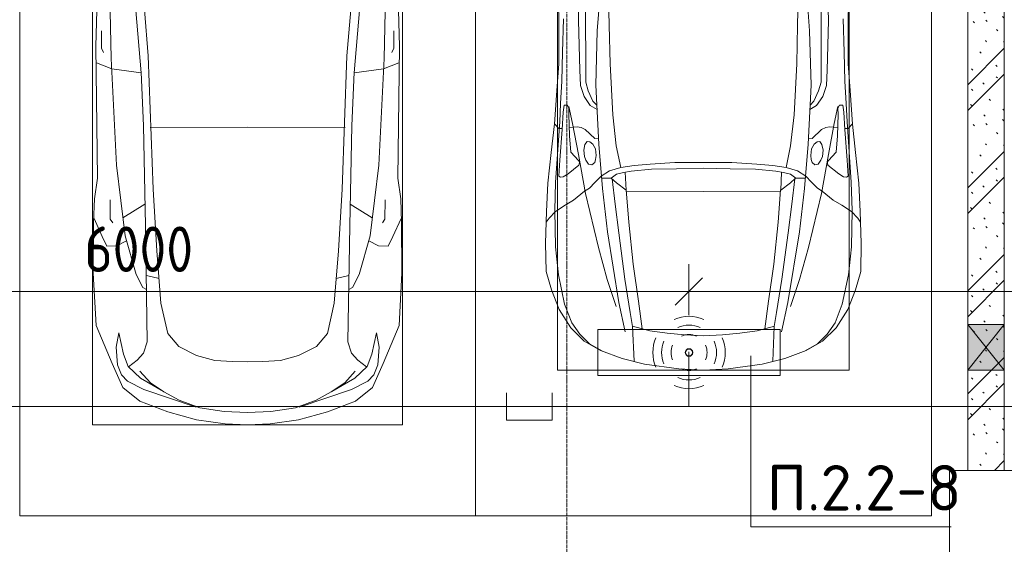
# Model space of a CAD drawing. Header units: millimetres. Extents: x -32229 to 288056, y -13689 to 125138.
# Tile 41 of 193: x 21835 to 27235, y 47494 to 50373. Entities that reach past the tile are written whole.
import ezdxf

# ---------------------------------------------------------------- set-up
doc = ezdxf.new("R2010")
doc.units = ezdxf.units.MM
doc.linetypes.add('ADSK_Линия сетки', pattern=[25, 20, -2.5, 0, -2.5])
for name, color, linetype, lineweight in [('A-ANNO-DIMS', 7, 'Continuous', 9), ('A-ANNO-DIMS-200', 7, 'Continuous', 9), ('A-ANNO-NOTE', 7, 'Continuous', 18), ('A-DETL-GENF', 7, 'Continuous', 18), ('A-DETL-THIN', 7, 'Continuous', 9), ('A-GLAZ', 7, 'Continuous', 18), ('A-WALL-PATT', 7, 'Continuous', 40), ('C-PRKG', 7, 'Continuous', 18), ('G-ANNO-TEXT', 7, 'Continuous', 9), ('I-WALL', 7, 'Continuous', 18), ('S-COLS', 7, 'Continuous', 18), ('S-GRID', 7, 'Continuous', 9)]:
    doc.layers.add(name, color=color, linetype=linetype, lineweight=lineweight)
doc.layers.add('A-DETL', color=7, linetype='Continuous', lineweight=9, true_color=0x00a600)
doc.styles.add('GOST Common_3', font='GOST_Common.ttf', dxfattribs={"width": 0.9, "height": 250})
doc.styles.add('ISOCPEUR', font='isocpeur.ttf', dxfattribs={"height": 250})
doc.dimstyles.new('ГОСТ_2_5_мм2', dxfattribs={"dimscale": 304.8, "dimtxt": 251.428749, "dimasz": 0.492126, "dimexe": 0.492126, "dimexo": 0.656168, "dimgap": 0.098425, "dimtad": 1, "dimdec": 0, "dimdsep": 46, "dimtxsty": 'GOST Common_3', "dimblk1": 'OBLIQUE', "dimblk2": 'OBLIQUE', "dimsah": 1, "dimcen": 0.09, "dimazin": 2, "dimtfac": 1, "dimtdec": 4, "dimtix": 1, "dimtmove": 0, "dimatfit": 3, "dimfxl": 1, "dimtvp": 1, "dimtolj": 1, "dimtzin": 0, "dimarcsym": 2})

# ---------------------------------------------------------------- blocks, each defined once
blk = doc.blocks.new('АР_Машиноместо - 5300x2500_С-V40--02 ЭО')
at = {"layer": 'A-DETL-GENF', "color": 253, "lineweight": 13, "true_color": 0xaaaaaa}
for p, q in [((970.2, 4771.8), (812.7, 4729.4)), ((1126.4, 4794.1), (970.2, 4771.8)), ((1250, 4800), (1126.4, 4794.1)), ((1250, 4800), (1373.6, 4794.1)), ((1373.6, 4794.1), (1529.8, 4771.8)), ((1529.8, 4771.8), (1687.3, 4729.4)), ((812.7, 4729.4), (659.1, 4669.9)), ((680.7, 4606.5), (967, 4703.6)), ((988.2, 4706.7), (873.9, 4665.1)), ((1122.2, 4726.4), (988.2, 4706.7)), ((1250, 4731.7), (1122.2, 4726.4)), ((1250, 4731.7), (1377.8, 4726.4)), ((1377.8, 4726.4), (1511.8, 4706.7)), ((1511.8, 4706.7), (1626.1, 4665.1)), ((1819.3, 4606.5), (1533, 4703.6)), ((1687.3, 4729.4), (1840.9, 4669.9)), ((659.1, 4669.9), (565.9, 4595.1)), ((873.9, 4665.1), (791.3, 4619.7)), ((1626.1, 4665.1), (1708.7, 4619.7)), ((1840.9, 4669.9), (1934.1, 4595.1)), ((565.9, 4595.1), (507.1, 4462.6)), ((590.7, 4560.1), (680.7, 4606.5)), ((788.5, 4617.7), (661.8, 4543.1)), ((791.3, 4619.7), (717.1, 4568.9)), ((1708.7, 4619.7), (1782.9, 4568.9)), ((1711.5, 4617.7), (1838.2, 4543.1)), ((1909.3, 4560.1), (1819.3, 4606.5)), ((1934.1, 4595.1), (1992.9, 4462.6)), ((557.5, 4525.7), (590.7, 4560.1)), ((661.8, 4543.1), (594.6, 4479.3)), ((717.1, 4568.9), (659.6, 4505.3)), ((1782.9, 4568.9), (1840.4, 4505.3)), ((1838.2, 4543.1), (1905.4, 4479.3)), ((1942.5, 4525.7), (1909.3, 4560.1)), ((536.4, 4471.4), (557.5, 4525.7)), ((1963.6, 4471.4), (1942.5, 4525.7)), ((507.1, 4462.6), (419.6, 4254.2)), ((528.4, 4374.7), (536.4, 4471.4)), ((594.6, 4479.3), (569.5, 4413.1)), ((645, 4445.5), (597.3, 4481.4)), ((679.6, 4406.3), (645, 4445.5)), ((970.5, 4419.3), (1069.6, 4447.3)), ((1069.6, 4447.3), (1167.1, 4453.2)), ((1167.1, 4453.2), (1250, 4453.9)), ((1332.9, 4453.2), (1250, 4453.9)), ((1430.4, 4447.3), (1332.9, 4453.2)), ((1529.5, 4419.3), (1430.4, 4447.3)), ((1820.4, 4406.3), (1855, 4445.5)), ((1855, 4445.5), (1902.7, 4481.4)), ((1905.4, 4479.3), (1930.5, 4413.1)), ((1971.6, 4374.7), (1963.6, 4471.4)), ((1992.9, 4462.6), (2080.4, 4254.2)), ((543.7, 4295.1), (528.4, 4374.7)), ((569.5, 4413.1), (543.7, 4295.1)), ((699.7, 4345.5), (679.6, 4406.3)), ((872.7, 4370.2), (970.5, 4419.3)), ((1627.3, 4370.2), (1529.5, 4419.3)), ((1800.3, 4345.5), (1820.4, 4406.3)), ((1930.5, 4413.1), (1956.3, 4295.1)), ((1956.3, 4295.1), (1971.6, 4374.7)), ((689.3, 3705.5), (699.7, 4345.5)), ((812.5, 4298.9), (872.7, 4370.2)), ((1687.5, 4298.9), (1627.3, 4370.2)), ((1810.7, 3705.5), (1800.3, 4345.5)), ((774.4, 4132.9), (812.5, 4298.9)), ((1725.6, 4132.9), (1687.5, 4298.9)), ((419.6, 4254.2), (403.4, 3968)), ((2080.4, 4254.2), (2096.6, 3968)), ((752.2, 3845.6), (774.4, 4132.9)), ((1747.8, 3845.6), (1725.6, 4132.9)), ((675.2, 4045.5), (694.6, 4057.6)), ((1824.8, 4045.5), (1805.4, 4057.6)), ((638.7, 3975.4), (675.2, 4045.5)), ((1861.3, 3975.4), (1824.8, 4045.5)), ((403.4, 3968), (405.6, 3688.5)), ((578.7, 3762.9), (638.7, 3975.4)), ((1921.3, 3762.9), (1861.3, 3975.4)), ((2096.6, 3968), (2094.4, 3688.5)), ((731.2, 3507.6), (752.2, 3845.6)), ((1768.8, 3507.6), (1747.8, 3845.6)), ((453.1, 3766.3), (478.4, 3819.3)), ((478.4, 3819.3), (532.5, 3818.1)), ((532.5, 3818.1), (585.5, 3790.5)), ((1967.5, 3818.1), (1914.5, 3790.5)), ((2021.6, 3819.3), (1967.5, 3818.1)), ((2046.9, 3766.3), (2021.6, 3819.3)), ((408.2, 3667), (453.1, 3766.3)), ((530.9, 3374.8), (578.7, 3762.9)), ((1969.1, 3374.8), (1921.3, 3762.9)), ((2091.8, 3667), (2046.9, 3766.3)), ((405.6, 3688.5), (409.5, 3560)), ((496.8, 3671.6), (510.1, 3691.5)), ((678.7, 3159.5), (689.3, 3705.5)), ((1821.3, 3159.5), (1810.7, 3705.5)), ((2003.2, 3671.6), (1989.9, 3691.5)), ((2094.4, 3688.5), (2090.5, 3560)), ((495.5, 3566.1), (496.8, 3671.6)), ((687.1, 3588.8), (566.5, 3663.9)), ((1812.9, 3588.8), (1933.5, 3663.9)), ((2004.5, 3566.1), (2003.2, 3671.6)), ((409.5, 3560), (426.5, 3446.8)), ((2090.5, 3560), (2073.5, 3446.8)), ((704.9, 2775.5), (731.2, 3507.6)), ((1795.1, 2775.5), (1768.8, 3507.6)), ((426.5, 3446.8), (417.5, 2723)), ((2073.5, 3446.8), (2082.5, 2723)), ((501.4, 2789.7), (530.9, 3374.8)), ((1998.6, 2789.7), (1969.1, 3374.8)), ((665.6, 2864.6), (678.7, 3159.5)), ((1834.4, 2864.6), (1821.3, 3159.5)), ((665.8, 2867.4), (505.1, 2846.9)), ((636.6, 2526.5), (665.8, 2867.4)), ((1834.2, 2867.4), (1994.9, 2846.9)), ((1863.4, 2526.5), (1834.2, 2867.4)), ((505.1, 2846.9), (420.9, 2813.3)), ((1994.9, 2846.9), (2079.1, 2813.3)), ((447.8, 2733.7), (459.7, 2756.2)), ((495.7, 2532.3), (501.4, 2789.7)), ((684.2, 2522.3), (704.9, 2775.5)), ((1815.8, 2522.3), (1795.1, 2775.5)), ((2004.3, 2532.3), (1998.6, 2789.7)), ((2052.2, 2733.7), (2040.3, 2756.2)), ((417.5, 2723), (428.2, 2308.5)), ((447.8, 2638.7), (447.8, 2733.7)), ((2052.2, 2638.7), (2052.2, 2733.7)), ((2082.5, 2723), (2071.8, 2308.5))]:
    blk.add_line(p, q, dxfattribs=at)
at = {"layer": 'A-DETL-GENF', "color": 254, "lineweight": 13, "true_color": 0xd4d4d4}
for p, q in [((694.6, 3980.4), (765.1, 3996.8)), ((1805.4, 3980.4), (1734.9, 3996.8)), ((715.1, 3168.3), (1250, 3167.3)), ((1784.9, 3168.3), (1250, 3167.3))]:
    blk.add_line(p, q, dxfattribs=at)
at = {"layer": 'C-PRKG', "color": 253, "lineweight": 13, "true_color": 0xaaaaaa}
for p, q in [((2500, 5300), (0, 5300)), ((0, 0), (0, 5300)), ((2500, 0), (2500, 5300)), ((400, 4800), (2100, 4800)), ((400, 500), (400, 4800)), ((2100, 500), (2100, 4800))]:
    blk.add_line(p, q, dxfattribs=at)
blk = doc.blocks.new('АР_Машиноместо - 4900x2400_М__5300х2500_-V41--02 ЭО')
at = {"layer": 'A-DETL-GENF', "color": 253, "lineweight": 13, "true_color": 0xaaaaaa}
for p, q in [((1114.6, 4493), (927, 4466.6)), ((1250, 4500), (1114.6, 4493)), ((1250, 4500), (1385.4, 4493)), ((1385.4, 4493), (1573, 4466.6)), ((804.4, 4436.7), (686, 4391.6)), ((927, 4466.6), (804.4, 4436.7)), ((861.2, 4260.3), (869.3, 4451.1)), ((1573, 4466.6), (1695.6, 4436.7)), ((1638.8, 4260.3), (1630.7, 4451.1)), ((1695.6, 4436.7), (1814, 4391.6)), ((686, 4391.6), (596.3, 4340.6)), ((1814, 4391.6), (1903.7, 4340.6)), ((596.3, 4340.6), (522.5, 4267.9)), ((1903.7, 4340.6), (1977.5, 4267.9)), ((522.5, 4267.9), (458.6, 4167)), ((955.5, 4283.9), (861, 4259.4)), ((914, 4272.5), (893.6, 4121.6)), ((1050.4, 4297.3), (955.5, 4283.9)), ((1146, 4306.7), (1050.4, 4297.3)), ((1250, 4312), (1146, 4306.7)), ((1250, 4312), (1354, 4306.7)), ((1354, 4306.7), (1449.6, 4297.3)), ((1449.6, 4297.3), (1544.5, 4283.9)), ((1544.5, 4283.9), (1639, 4259.4)), ((1586, 4272.5), (1606.4, 4121.6)), ((1977.5, 4267.9), (2041.4, 4167)), ((458.6, 4167), (416.4, 4059.2)), ((2041.4, 4167), (2083.6, 4059.2)), ((893.6, 4121.6), (863.9, 3917.5)), ((1606.4, 4121.6), (1636.1, 3917.5)), ((416.4, 4059.2), (387.4, 3958.4)), ((2083.6, 4059.2), (2112.6, 3958.4)), ((387.4, 3958.4), (384, 3802.9)), ((2112.6, 3958.4), (2116, 3802.9)), ((863.9, 3917.5), (840.1, 3687.8)), ((1636.1, 3917.5), (1659.9, 3687.8)), ((384, 3802.9), (390.2, 3630)), ((2116, 3802.9), (2109.8, 3630)), ((403.8, 3665.5), (388.1, 3688.4)), ((840.1, 3687.8), (826.6, 3509.6)), ((1659.9, 3687.8), (1673.4, 3509.6)), ((2096.2, 3665.5), (2111.9, 3688.4)), ((390.2, 3630), (397.1, 3474.2)), ((438.6, 3629.8), (403.8, 3665.5)), ((491.4, 3594.2), (438.6, 3629.8)), ((2008.6, 3594.2), (2061.4, 3629.8)), ((2061.4, 3629.8), (2096.2, 3665.5)), ((2109.8, 3630), (2102.9, 3474.2)), ((537.9, 3567), (491.4, 3594.2)), ((598.3, 3518.6), (537.9, 3567)), ((1901.7, 3518.6), (1962.1, 3567)), ((1962.1, 3567), (2008.6, 3594.2)), ((624.9, 3501.2), (598.3, 3518.6)), ((773.2, 3472.4), (825.6, 3512.1)), ((825.6, 3512.1), (821, 3413)), ((1250, 3520.1), (827.2, 3517.2)), ((1250, 3520.1), (1672.8, 3517.2)), ((1674.4, 3512.1), (1679, 3413)), ((1726.8, 3472.4), (1674.4, 3512.1)), ((1875.1, 3501.2), (1901.7, 3518.6)), ((397.1, 3474.2), (415.7, 3305.9)), ((654.7, 3470.4), (624.9, 3501.2)), ((690.2, 3433.7), (654.7, 3470.4)), ((676.4, 3260.1), (695.7, 3502.8)), ((744.3, 3447), (773.2, 3472.4)), ((1755.7, 3447), (1726.8, 3472.4)), ((1823.6, 3260.1), (1804.3, 3502.8)), ((1809.8, 3433.7), (1845.3, 3470.4)), ((1845.3, 3470.4), (1875.1, 3501.2)), ((2102.9, 3474.2), (2084.3, 3305.9)), ((456.6, 3434.5), (466.2, 3441.1)), ((462.2, 3347.3), (456.6, 3434.5)), ((466.2, 3441.1), (481.5, 3439.1)), ((481.5, 3439.1), (508, 3422.8)), ((508, 3422.8), (566.8, 3375.1)), ((744.1, 3447.2), (691.3, 3447.2)), ((773, 3424.2), (744.1, 3447.2)), ((811.1, 3414.8), (773, 3424.2)), ((853.3, 3407.2), (811.1, 3414.8)), ((965.3, 3397.8), (853.3, 3407.2)), ((1534.7, 3397.8), (1646.7, 3407.2)), ((1646.7, 3407.2), (1688.9, 3414.8)), ((1688.9, 3414.8), (1727, 3424.2)), ((1727, 3424.2), (1755.7, 3447)), ((1755.7, 3447.2), (1808.7, 3447.2)), ((1992, 3422.8), (1933.2, 3375.1)), ((2018.5, 3439.1), (1992, 3422.8)), ((2033.8, 3441.1), (2018.5, 3439.1)), ((2043.4, 3434.5), (2033.8, 3441.1)), ((2037.8, 3347.3), (2043.4, 3434.5)), ((564.6, 3349.7), (522.2, 3303.2)), ((569.7, 3360.7), (564.6, 3349.7)), ((566.8, 3375.1), (569.7, 3360.7)), ((605.2, 3346.8), (620, 3369.3)), ((620, 3369.3), (638.7, 3372.5)), ((638.7, 3372.5), (654.1, 3360.7)), ((654.1, 3360.7), (658.7, 3344.5)), ((1102.5, 3394.3), (965.3, 3397.8)), ((1250, 3391.3), (1102.5, 3394.3)), ((1250, 3391.3), (1397.5, 3394.3)), ((1397.5, 3394.3), (1534.7, 3397.8)), ((1845.9, 3360.7), (1841.3, 3344.5)), ((1861.3, 3372.5), (1845.9, 3360.7)), ((1880, 3369.3), (1861.3, 3372.5)), ((1894.8, 3346.8), (1880, 3369.3)), ((1933.2, 3375.1), (1930.3, 3360.7)), ((1930.3, 3360.7), (1935.4, 3349.7)), ((1935.4, 3349.7), (1977.8, 3303.2)), ((415.7, 3305.9), (432.8, 3149.3)), ((474.8, 3179.9), (462.2, 3347.3)), ((522.2, 3303.2), (515.3, 3213.7)), ((593.6, 3292.5), (597.1, 3327.4)), ((597.1, 3327.4), (605.2, 3346.8)), ((661.1, 3321.2), (657.2, 3286.3)), ((658.7, 3344.5), (661.1, 3321.2)), ((1841.3, 3344.5), (1838.9, 3321.2)), ((1838.9, 3321.2), (1842.8, 3286.3)), ((1902.9, 3327.4), (1894.8, 3346.8)), ((1906.4, 3292.5), (1902.9, 3327.4)), ((1977.8, 3303.2), (1984.7, 3213.7)), ((2025.2, 3179.9), (2037.8, 3347.3)), ((2084.3, 3305.9), (2067.1, 3148.3)), ((599.8, 3262.3), (593.6, 3292.5)), ((612.1, 3245.7), (599.8, 3262.3)), ((626.8, 3246.1), (612.1, 3245.7)), ((643.2, 3259.9), (626.8, 3246.1)), ((657.2, 3286.3), (643.2, 3259.9)), ((659.3, 2936), (676.4, 3260.1)), ((1840.7, 2936), (1823.6, 3260.1)), ((1842.8, 3286.3), (1856.8, 3259.9)), ((1856.8, 3259.9), (1873.2, 3246.1)), ((1873.2, 3246.1), (1887.9, 3245.7)), ((1887.9, 3245.7), (1900.2, 3262.3)), ((1900.2, 3262.3), (1906.4, 3292.5)), ((515.3, 3213.7), (510.9, 3094.6)), ((654.5, 3228.1), (601.7, 3179.4)), ((674.6, 3227.6), (654.5, 3228.1)), ((1825.4, 3227.6), (1845.5, 3228.1)), ((1845.5, 3228.1), (1898.3, 3179.4)), ((1984.7, 3213.7), (1989.1, 3094.6)), ((432.8, 3149.3), (446, 2964.8)), ((456.9, 3174.2), (432.9, 3148.3)), ((475.2, 3173.5), (456.9, 3174.2)), ((480.8, 3085), (474.8, 3179.9)), ((558.4, 3165.4), (513.6, 3168)), ((579.5, 3167.7), (558.4, 3165.4)), ((601.7, 3179.4), (579.5, 3167.7)), ((1898.3, 3179.4), (1920.5, 3167.7)), ((1920.5, 3167.7), (1941.6, 3165.4)), ((1941.6, 3165.4), (1986.4, 3168)), ((2019.2, 3085), (2025.2, 3179.9)), ((2024.8, 3173.5), (2043.1, 3174.2)), ((2043.1, 3174.2), (2067.1, 3148.3)), ((2067.2, 3149.3), (2054, 2964.8)), ((485.6, 3046.1), (480.8, 3085)), ((510.9, 3094.6), (512.2, 3061.4)), ((1989.1, 3094.6), (1987.8, 3061.4)), ((2014.4, 3046.1), (2019.2, 3085)), ((504.5, 3046.6), (485.6, 3046.1)), ((512.2, 3061.4), (504.5, 3046.6)), ((643.6, 3024.6), (618.7, 2966.7)), ((665.1, 3046.1), (643.6, 3024.6)), ((1834.9, 3046.1), (1856.4, 3024.6)), ((1856.4, 3024.6), (1881.3, 2966.7)), ((1987.8, 3061.4), (1995.5, 3046.6)), ((1995.5, 3046.6), (2014.4, 3046.1)), ((446, 2964.8), (456.1, 2818.3)), ((618.7, 2966.7), (604.4, 2919.4)), ((604.4, 2919.4), (604.4, 2850.8)), ((667.8, 2638.3), (659.3, 2936)), ((1832.2, 2638.3), (1840.7, 2936)), ((1881.3, 2966.7), (1895.6, 2919.4)), ((1895.6, 2919.4), (1895.6, 2850.8)), ((2054, 2964.8), (2043.9, 2818.3)), ((456.1, 2818.3), (456.8, 2613.6)), ((604.4, 2850.8), (603.5, 2534.3)), ((1895.6, 2850.8), (1896.5, 2534.3)), ((2043.9, 2818.3), (2043.2, 2613.6)), ((456.8, 2613.6), (454.5, 2423.6)), ((684.8, 2406.5), (667.8, 2638.3)), ((1815.2, 2406.5), (1832.2, 2638.3)), ((2043.2, 2613.6), (2045.5, 2423.6))]:
    blk.add_line(p, q, dxfattribs=at)
at = {"layer": 'A-DETL-GENF', "color": 254, "lineweight": 13, "true_color": 0xd4d4d4}
for p, q in [((696.3, 4395.8), (625, 4354.8)), ((1803.7, 4395.8), (1875, 4354.8)), ((625, 4354.8), (571.5, 4303.1)), ((1875, 4354.8), (1928.5, 4303.1)), ((571.5, 4303.1), (527.8, 4239.8)), ((786.9, 4128.3), (821.1, 4289.8)), ((1713.1, 4128.3), (1678.9, 4289.8)), ((1928.5, 4303.1), (1972.2, 4239.8)), ((527.8, 4239.8), (488.6, 4138.1)), ((849, 4182.8), (861.2, 4260.3)), ((1651, 4182.8), (1638.8, 4260.3)), ((1972.2, 4239.8), (2011.4, 4138.1)), ((819.4, 4000.8), (849, 4182.8)), ((1680.6, 4000.8), (1651, 4182.8)), ((488.6, 4138.1), (454.7, 3976.8)), ((722.7, 4001.8), (771.7, 4149.8)), ((723.2, 3741.5), (786.9, 4128.3)), ((1776.8, 3741.5), (1713.1, 4128.3)), ((1777.3, 4001.8), (1728.3, 4149.8)), ((2011.4, 4138.1), (2045.3, 3976.8)), ((673.6, 3827.1), (722.7, 4001.8)), ((785.7, 3746.6), (819.4, 4000.8)), ((1714.3, 3746.6), (1680.6, 4000.8)), ((1826.4, 3827.1), (1777.3, 4001.8)), ((454.7, 3976.8), (438.6, 3823.4)), ((2045.3, 3976.8), (2061.4, 3823.4)), ((438.6, 3823.4), (434.2, 3623.7)), ((602.3, 3530.2), (673.6, 3827.1)), ((1897.7, 3530.2), (1826.4, 3827.1)), ((2061.4, 3823.4), (2065.8, 3623.7)), ((695.7, 3502.8), (723.2, 3741.5)), ((765.5, 3589.1), (785.7, 3746.6)), ((1734.5, 3589.1), (1714.3, 3746.6)), ((1804.3, 3502.8), (1776.8, 3741.5)), ((434.2, 3623.7), (439.5, 3468.5)), ((2065.8, 3623.7), (2060.5, 3468.5)), ((749.1, 3450.8), (765.5, 3589.1)), ((1750.9, 3450.8), (1734.5, 3589.1)), ((564, 3316.2), (602.3, 3530.2)), ((1936, 3316.2), (1897.7, 3530.2)), ((439.5, 3468.5), (462, 3136.6)), ((2060.5, 3468.5), (2038, 3136.6)), ((734.6, 3405.8), (688.5, 3435.5)), ((797.1, 3388.2), (734.6, 3405.8)), ((1702.9, 3388.2), (1765.4, 3405.8)), ((1765.4, 3405.8), (1811.5, 3435.5)), ((771.7, 3268.5), (797.1, 3388.2)), ((870, 3377.1), (797.1, 3388.2)), ((957.1, 3368.9), (870, 3377.1)), ((1093.5, 3360.7), (957.1, 3368.9)), ((1250, 3360.7), (1093.5, 3360.7)), ((1250, 3360.7), (1406.5, 3360.7)), ((1406.5, 3360.7), (1542.9, 3368.9)), ((1542.9, 3368.9), (1630, 3377.1)), ((1630, 3377.1), (1702.9, 3388.2)), ((1728.3, 3268.5), (1702.9, 3388.2)), ((532.7, 3145.9), (564, 3316.2)), ((1967.3, 3145.9), (1936, 3316.2)), ((752.8, 3099), (771.7, 3268.5)), ((1747.2, 3099), (1728.3, 3268.5)), ((462, 3136.6), (466.3, 3036.3)), ((512.5, 3053.2), (532.7, 3145.9)), ((1987.5, 3053.2), (1967.3, 3145.9)), ((2038, 3136.6), (2033.7, 3036.3)), ((737.8, 2818.3), (752.8, 3099)), ((1762.2, 2818.3), (1747.2, 3099)), ((466.3, 3036.3), (473.9, 2913.7)), ((595.2, 2997.9), (629, 3048.1)), ((629, 3048.1), (666.7, 3069.7)), ((1871, 3048.1), (1833.3, 3069.7)), ((1904.8, 2997.9), (1871, 3048.1)), ((2033.7, 3036.3), (2026.1, 2913.7)), ((575.7, 2937.4), (595.2, 2997.9)), ((1924.3, 2937.4), (1904.8, 2997.9)), ((571.6, 2853.3), (575.7, 2937.4)), ((1928.4, 2853.3), (1924.3, 2937.4)), ((473.9, 2913.7), (477.8, 2754.7)), ((2026.1, 2913.7), (2022.2, 2754.7)), ((564.4, 2580.5), (571.6, 2853.3)), ((733.8, 2606.7), (737.8, 2818.3)), ((1766.2, 2606.7), (1762.2, 2818.3)), ((1935.6, 2580.5), (1928.4, 2853.3)), ((477.8, 2754.7), (483.3, 2571.4)), ((2022.2, 2754.7), (2016.7, 2571.4)), ((728.4, 2415.7), (733.8, 2606.7)), ((1771.6, 2415.7), (1766.2, 2606.7)), ((570.6, 2291.4), (564.4, 2580.5)), ((1929.4, 2291.4), (1935.6, 2580.5))]:
    blk.add_line(p, q, dxfattribs=at)
at = {"layer": 'C-PRKG', "color": 253, "lineweight": 13, "true_color": 0xaaaaaa}
for p, q in [((2500, 5300), (0, 5300)), ((0, 0), (0, 5300)), ((2500, 0), (2500, 5300)), ((450, 4500), (2050, 4500)), ((450, 800), (450, 4500)), ((2050, 800), (2050, 4500))]:
    blk.add_line(p, q, dxfattribs=at)
blk = doc.blocks.new('АР_Отверстие прямоугольное - ЭОМ-6303149--02 ЭО')
at = {"layer": 'A-GLAZ', "lineweight": 13, "true_color": 0xf0f0f0}
blk.add_hatch(color=7, dxfattribs=at).paths.add_polyline_path([(0, -100), (250, -100), (250, 100), (0, 100)])
at = {"layer": 'A-GLAZ', "color": 253, "lineweight": 5, "true_color": 0xaaaaaa}
for p, q in [((250, 100), (0, -100)), ((0, 100), (250, -100))]:
    blk.add_line(p, q, dxfattribs=at)
at = {"layer": 'A-GLAZ', "color": 253, "lineweight": 13, "true_color": 0xaaaaaa}
for p, q in [((250, 100), (0, 100)), ((0, 100), (0, -100)), ((0, 100), (0, -100)), ((250, -100), (250, 100)), ((250, 100), (250, -100)), ((0, -100), (250, -100))]:
    blk.add_line(p, q, dxfattribs=at)
blk = doc.blocks.new('Наметкина 10_РД_АР_П_rvt-1--02 ЭО')
at = {"layer": 'A-WALL-PATT', "lineweight": 5, "true_color": 0xaaaaaa}
h = blk.add_hatch(dxfattribs=at)
h.set_pattern_fill('FP_1', color=253, style=0, pattern_type=2)
h.set_pattern_definition([(135, (300.56, 377.28), (-565.6854, 6e-14), [10, -790]), (135, (349.8, 474.73), (-565.6854, 6e-14), [10, -790]), (135, (423.93, 473.06), (-565.6854, 6e-14), [10, -790]), (135, (229.92, 447.9), (-565.6854, 6e-14), [10, -790]), (135, (155.08, 447.9), (-565.6854, 6e-14), [10, -790]), (135, (114.9, 369.03), (-565.6854, 6e-14), [10, -790]), (135, (132.43, 285.8), (-565.6854, 6e-14), [10, -790]), (135, (214.66, 322), (-565.6854, 6e-14), [10, -790]), (135, (198.16, 261.88), (-565.6854, 6e-14), [10, -790]), (135, (45.2, 272.9), (-565.6854, 6e-14), [10, -790]), (135, (42.32, 336.16), (-565.6854, 6e-14), [10, -790]), (135, (92.26, 192.24), (-565.6854, 6e-14), [10, -790]), (135, (7.07, 149.2), (-565.6854, 6e-14), [10, -790]), (135, (80.6, 95.1), (-565.6854, 6e-14), [10, -790]), (135, (79.53, 36.94), (-565.6854, 6e-14), [10, -790]), (135, (153.87, 74.56), (-565.6854, 6e-14), [10, -790]), (135, (228.35, 124.8), (-565.6854, 6e-14), [10, -790]), (135, (279.75, 180.4), (-565.6854, 6e-14), [10, -790]), (135, (282.9, 31.63), (-565.6854, 6e-14), [10, -790]), (135, (377.38, 53.45), (-565.6854, 6e-14), [10, -790]), (135, (352.28, 102.7), (-565.6854, 6e-14), [10, -790]), (135, (354.05, 0), (-565.6854, 6e-14), [10, -790]), (135, (553.23, 16.45), (-565.6854, 6e-14), [10, -790]), (135, (542.38, 63.45), (-565.6854, 6e-14), [10, -790]), (135, (536.58, 239.3), (-565.6854, 6e-14), [10, -790]), (135, (475.85, 203.9), (-565.6854, 6e-14), [10, -790]), (135, (475.85, 316.54), (-565.6854, 6e-14), [10, -790]), (135, (520.8, 408.7), (-565.6854, 6e-14), [10, -790]), (135, (551.1, 470.8), (-565.6854, 6e-14), [10, -790]), (135, (235.25, 537.93), (-565.6854, 6e-14), [10, -790]), (135, (407.25, 547.65), (-565.6854, 6e-14), [10, -790]), (135, (94.5, 558.6), (-565.6854, 6e-14), [10, -790]), (135, (46.4, 532.3), (-565.6854, 6e-14), [10, -790]), (135, (85.56, 465.04), (-565.6854, 6e-14), [10, -790]), (135, (355.53, 181.14), (-565.6854, 6e-14), [10, -790]), (135, (362.23, 243.6), (-565.6854, 6e-14), [10, -790]), (135, (413.45, 344.1), (-565.6854, 6e-14), [10, -790]), (135, (286.3, 273.25), (-565.6854, 6e-14), [10, -790]), (135, (423.02, 263.72), (-565.6854, 6e-14), [10, -790]), (135, (162.94, 190.2), (-565.6854, 6e-14), [10, -790]), (135, (470.25, 120.93), (-565.6854, 6e-14), [10, -790]), (135, (484.48, 9.78), (-565.6854, 6e-14), [10, -790]), (45, (0, 212.13), (-565.6854, 0), []), (45, (212.13, 0), (-565.6854, 0), []), (45, (353.55, 0), (-565.6854, 0), []), (45, (0, 353.55), (-565.6854, 0), [])])
h.paths.add_polyline_path([(27035.3, 47900), (27235.3, 47900), (27235.3, 51750), (27035.3, 51750), (27035.3, 48450)])
at = {"layer": 'I-WALL', "color": 253, "lineweight": 13, "true_color": 0xaaaaaa}
for p, q in [((27035.3, 51750), (27035.3, 48700)), ((27235.3, 48700), (27235.3, 51750)), ((27035.3, 48700), (27035.3, 48450)), ((27235.3, 48450), (27235.3, 48700)), ((27035.3, 48450), (27035.3, 47900)), ((27235.3, 47900), (27235.3, 48450)), ((27035.3, 47900), (27235.3, 47900))]:
    blk.add_line(p, q, dxfattribs=at)
at = {"layer": 'S-COLS', "color": 253, "lineweight": 15, "true_color": 0xaaaaaa}
for p, q in [((27335.3, 47900), (26935.3, 47900)), ((26935.3, 47900), (26935.3, 46900))]:
    blk.add_line(p, q, dxfattribs=at)
at = {"layer": 'A-GLAZ', "color": 253, "lineweight": 13, "true_color": 0xaaaaaa, "rotation": 90}
blk.add_blockref('АР_Отверстие прямоугольное - ЭОМ-6303149--02 ЭО', (27135.3, 48450), dxfattribs=at)
at = {"layer": 'C-PRKG', "color": 253, "lineweight": 13, "true_color": 0xaaaaaa, "rotation": 180}
for name, p in [('АР_Машиноместо - 5300x2500_С-V40--02 ЭО', (24335.3, 52950)), ('АР_Машиноместо - 4900x2400_М__5300х2500_-V41--02 ЭО', (26835.3, 52950))]:
    blk.add_blockref(name, p, dxfattribs=at)
blk = doc.blocks.new('DIMBLOCK105--02 ЭО')
at = {"layer": 'A-ANNO-DIMS-200'}
for p, q in [((19505.3, 48751.4), (19505.3, 49031.9)), ((25505.1, 48751.4), (25505.1, 49031.9)), ((19505.3, 48881.9), (19580.3, 48956.9)), ((25505.1, 48881.9), (25580.1, 48956.9)), ((19505.3, 48881.9), (19430.3, 48806.9)), ((19505.3, 48881.9), (25505.1, 48881.9)), ((19505.3, 48881.9), (19505.3, 48751.4)), ((25505.1, 48881.9), (25430.1, 48806.9)), ((25505.1, 48881.9), (25505.1, 48751.4))]:
    blk.add_line(p, q, dxfattribs=at)
at = {"layer": 'A-ANNO-DIMS-200', "color": 0, "insert": (22189.8, 49238.6), "char_height": 250, "width": 756.843, "attachment_point": 1, "line_spacing_factor": 1.022761, "style": 'GOST Common_3'}
blk.add_mtext('6000', dxfattribs=at)
blk = doc.blocks.new('_Oblique')
at = {"color": 0, "linetype": 'ByBlock', "lineweight": -2}
blk.add_line((-0.5, -0.5), (0.5, 0.5), dxfattribs=at)
blk = doc.blocks.new('DIMBLOCK106--02 ЭО')
at = {"layer": 'A-ANNO-DIMS-200'}
for p, q in [((25505.1, 48751.4), (25505.1, 49031.9)), ((31505.2, 48751.4), (31505.2, 49031.9)), ((25505.1, 48881.9), (25580.1, 48956.9)), ((31505.2, 48881.9), (31580.2, 48956.9)), ((25505.1, 48881.9), (25430.1, 48806.9)), ((25505.1, 48881.9), (31505.2, 48881.9)), ((25505.1, 48881.9), (25505.1, 48751.4)), ((31505.2, 48881.9), (31430.2, 48806.9)), ((31505.2, 48881.9), (31505.2, 48751.4))]:
    blk.add_line(p, q, dxfattribs=at)
at = {"layer": 'A-ANNO-DIMS-200', "color": 0, "insert": (28189.8, 49238.6), "char_height": 250, "width": 756.843, "attachment_point": 1, "line_spacing_factor": 1.022761, "style": 'GOST Common_3'}
blk.add_mtext('6000', dxfattribs=at)

msp = doc.modelspace()

# ---------------------------------------------------------------- linework, layer by layer
at = {"layer": 'A-ANNO-NOTE', "color": 5, "lineweight": 9, "true_color": 0x0000ff}
for p, q in [((25006.4, 48673.3), (26006.4, 48673.3)), ((25006.4, 48420.6), (25006.4, 48673.3)), ((26006.4, 48673.3), (26006.4, 48420.6)), ((26006.4, 48420.6), (25006.4, 48420.6))]:
    msp.add_line(p, q, dxfattribs=at)
for centre in [(25505.5, 48546.8), (25506.4, 48547.7), (25506.4, 48545.9), (25507.3, 48546.8)]:
    msp.add_circle(centre, 20, dxfattribs=at)
for centre, radius, start, end in [((25506.4, 48545.9), 199.6, 66, 114), ((25506.4, 48545.9), 151.5, 66, 114), ((25507.3, 48546.8), 199.6, 156, 204), ((25507.3, 48546.8), 151.5, 156, 204), ((25506.4, 48545.9), 99.8, 66, 114), ((25505.5, 48546.8), 151.5, 336, 24), ((25505.5, 48546.8), 199.6, 336, 24), ((25507.3, 48546.8), 99.8, 156, 204), ((25505.5, 48546.8), 99.8, 336, 24), ((25506.4, 48547.7), 99.8, 246, 294), ((25506.4, 48547.7), 151.5, 246, 294), ((25506.4, 48547.7), 199.6, 246, 294)]:
    msp.add_arc(centre, radius, start, end, dxfattribs=at)
at = {"layer": 'A-DETL', "color": 5, "true_color": 0x0000ff}
for p, q in [((25505.1, 48551.4), (25505.1, 48251.4)), ((24504.9, 48326.4), (24504.9, 48176.4)), ((24754.9, 48176.4), (24754.9, 48326.4)), ((49505.4, 48251.4), (7683.2, 48251.4)), ((24504.9, 48176.4), (24754.9, 48176.4))]:
    msp.add_line(p, q, dxfattribs=at)
at = {"layer": 'A-DETL-THIN'}
for p, q in [((25844.5, 48529.2), (25844.5, 47589.2)), ((25844.5, 47589.2), (26944.5, 47589.2))]:
    msp.add_line(p, q, dxfattribs=at)
at = {"layer": 'S-GRID', "color": 253, "linetype": 'ADSK_Линия сетки', "true_color": 0xaaaaaa}
msp.add_line((24835.3, -12088.9), (24835.3, 125138.4), dxfattribs=at)

# ---------------------------------------------------------------- block references
at = {"lineweight": 5}
msp.add_blockref('Наметкина 10_РД_АР_П_rvt-1--02 ЭО', (0, 0), dxfattribs=at)

# ---------------------------------------------------------------- texts
at = {"layer": 'G-ANNO-TEXT', "insert": (25932.2, 47929.5), "char_height": 250, "width": 1068.58, "attachment_point": 1, "line_spacing_factor": 1.139951, "style": 'ISOCPEUR'}
msp.add_mtext('\\pt600,1200,1800,2400,3000,3600,4200,4800,5400,6000,6600,7200,7800,8400,9000,9600,10200,10800,11400,12000,12600,13200,13800,14400,15000,15600,16200,16800,17400,18000,18600,19200;П.2.2-8', dxfattribs=at)

# ---------------------------------------------------------------- dimensions: what is measured, and where the dimension line sits
at = {"layer": 'A-ANNO-DIMS'}
for base, p1, p2, override, picture, middle in [((25505.1, 48881.9), (19505.3, 48551.4), (25505.1, 48551.4), {"dimpost": '<>', "dimfxl": 5999.742059}, 'DIMBLOCK105--02 ЭО', (22505.2, 49036.9)), ((31505.2, 48881.9), (25505.1, 48551.4), (31505.2, 48551.4), {"dimpost": '<>', "dimfxl": 6000.120219}, 'DIMBLOCK106--02 ЭО', (28505.1, 49036.9))]:
    dim = msp.add_linear_dim(base=base, p1=p1, p2=p2, dimstyle='ГОСТ_2_5_мм2', override=override, dxfattribs=at)
    dim.commit()
    dim.dimension.update_dxf_attribs({"geometry": picture, "text_midpoint": middle})

doc.saveas('drawing.dxf')
